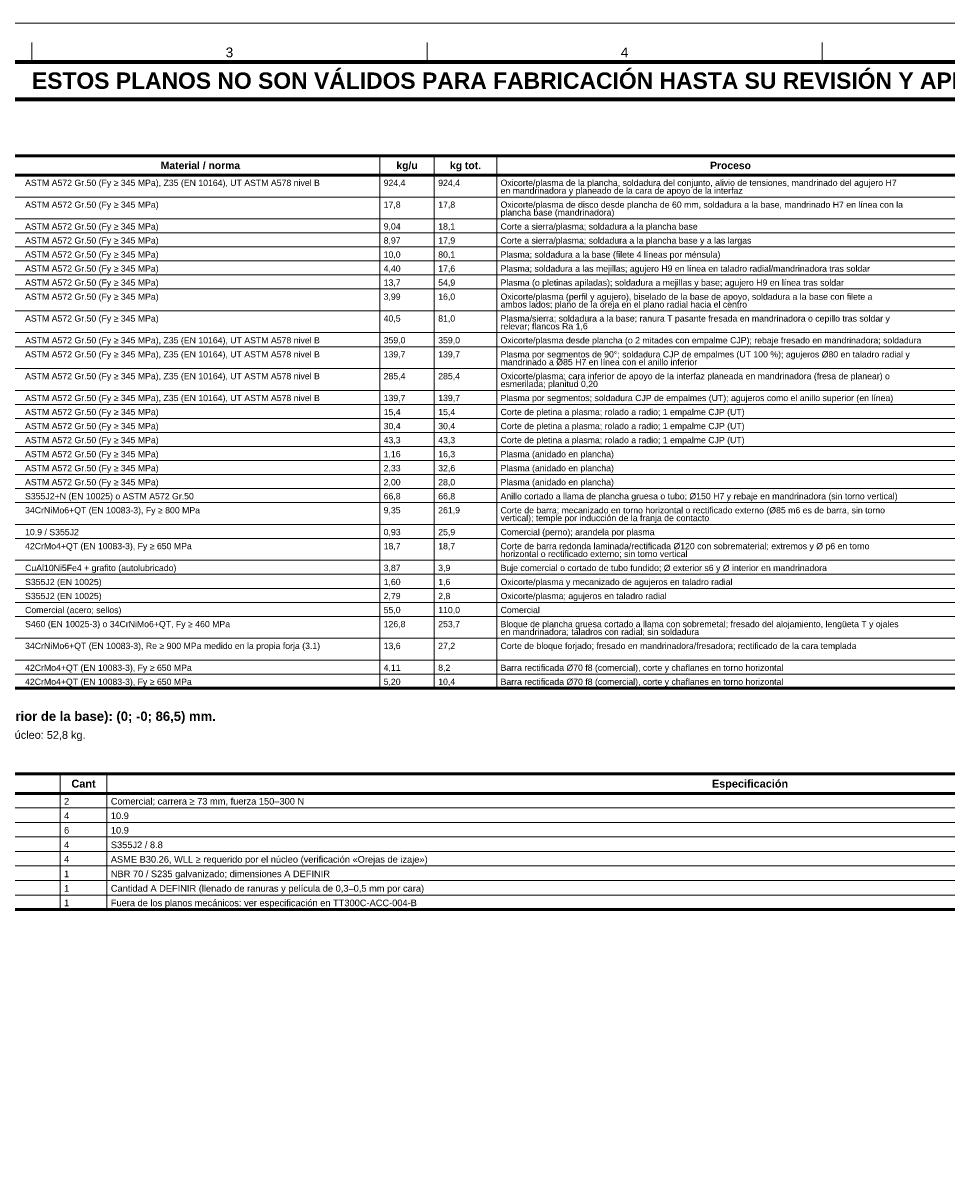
# Model space of a CAD drawing. Header units: millimetres. Extents: x 0 to 841, y 0 to 594.
# Tile 3 of 5: x 221 to 458, y 297 to 594. Entities that reach past the tile are written whole.
import ezdxf
from ezdxf.enums import TextEntityAlignment as Align

# ---------------------------------------------------------------- set-up
doc = ezdxf.new("R2010")
doc.units = ezdxf.units.MM
for name, color, linetype, lineweight in [('FINA', 7, 'CONTINUOUS', 18), ('MARCO', 7, 'CONTINUOUS', 70), ('TXT', 7, 'CONTINUOUS', 25), ('VIS', 7, 'CONTINUOUS', 50)]:
    doc.layers.add(name, color=color, linetype=linetype, lineweight=lineweight)
doc.styles.add('STD', font='LiberationSans-Regular.ttf')
doc.styles.add('STDB', font='LiberationSans-Bold.ttf')

msp = doc.modelspace()

# ---------------------------------------------------------------- linework, layer by layer
at = {"layer": 'FINA'}
for p, q in [((222.75, 584), (222.75, 589)), ((324.125, 584), (324.125, 589)), ((425.5, 584), (425.5, 589)), ((312, 560), (312, 423.4)), ((326, 560), (326, 423.4)), ((342, 560), (342, 423.4)), ((30, 555), (574, 555)), ((30, 549.4), (574, 549.4)), ((30, 543.8), (574, 543.8)), ((30, 540.2), (574, 540.2)), ((30, 536.6), (574, 536.6)), ((30, 533), (574, 533)), ((30, 529.4), (574, 529.4)), ((30, 525.8), (574, 525.8)), ((30, 520.2), (574, 520.2)), ((30, 514.6), (574, 514.6)), ((30, 511), (574, 511)), ((30, 505.4), (574, 505.4)), ((30, 499.8), (574, 499.8)), ((30, 496.2), (574, 496.2)), ((30, 492.6), (574, 492.6)), ((30, 489), (574, 489)), ((30, 485.4), (574, 485.4)), ((30, 481.8), (574, 481.8)), ((30, 478.2), (574, 478.2)), ((30, 474.6), (574, 474.6)), ((30, 471), (574, 471)), ((30, 465.4), (574, 465.4)), ((30, 461.8), (574, 461.8)), ((30, 456.2), (574, 456.2)), ((30, 452.6), (574, 452.6)), ((30, 449), (574, 449)), ((30, 445.4), (574, 445.4)), ((30, 441.8), (574, 441.8)), ((30, 436.2), (574, 436.2)), ((30, 430.6), (574, 430.6)), ((30, 427), (574, 427)), ((230, 401.4), (230, 366.6)), ((242, 401.4), (242, 366.6)), ((30, 396.4), (662, 396.4)), ((30, 392.675), (662, 392.675)), ((30, 388.95), (662, 388.95)), ((30, 385.225), (662, 385.225)), ((30, 381.5), (662, 381.5)), ((30, 377.775), (662, 377.775)), ((30, 374.05), (662, 374.05)), ((30, 370.325), (662, 370.325))]:
    msp.add_line(p, q, dxfattribs=at)
msp.add_lwpolyline([(0, 0), (841, 0), (841, 594), (0, 594)], close=True, dxfattribs=at)
at = {"layer": 'MARCO'}
for points in [[(20, 10), (831, 10), (831, 584), (20, 584)], [(20, 574.5), (831, 574.5), (831, 584), (20, 584)]]:
    msp.add_lwpolyline(points, close=True, dxfattribs=at)
at = {"layer": 'VIS'}
for p, q in [((30, 423.4), (574, 423.4)), ((30, 366.6), (662, 366.6))]:
    msp.add_line(p, q, dxfattribs=at)
for points in [[(30, 555), (574, 555), (574, 560), (30, 560)], [(30, 396.4), (662, 396.4), (662, 401.4), (30, 401.4)]]:
    msp.add_lwpolyline(points, close=True, dxfattribs=at)

# ---------------------------------------------------------------- texts
at = {"layer": 'TXT'}
for s, height, style, p in [('3', 2.5, 'STD', (273.438, 586.5)), ('4', 2.5, 'STD', (374.812, 586.5)), ('ESTOS PLANOS NO SON VÁLIDOS PARA FABRICACIÓN HASTA SU REVISIÓN Y APROBACIÓN POR UN INGENIERO CALCULISTA HABILITADO.', 4.2, 'STDB', (425.5, 579.25)), ('Material / norma', 1.9, 'STDB', (266, 557.5)), ('kg/u', 1.9, 'STDB', (319, 557.5)), ('kg tot.', 1.9, 'STDB', (334, 557.5)), ('Proceso', 1.9, 'STDB', (402, 557.5)), ('Cant', 2, 'STDB', (236, 398.9)), ('Especificación', 2, 'STDB', (407, 398.9))]:
    msp.add_text(s, height=height, dxfattribs=dict(at, style=style)).set_placement(p, align=Align.MIDDLE_CENTER)
at = {"layer": 'TXT', "style": 'STD'}
for s, height, p in [('ASTM A572 Gr.50 (Fy ≥ 345 MPa), Z35 (EN 10164), UT ASTM A578 nivel B', 1.6, (221, 553.04)), ('924,4', 1.6, (313, 553.04)), ('924,4', 1.6, (327, 553.04)), ('Oxicorte/plasma de la plancha, soldadura del conjunto, alivio de tensiones, mandrinado del agujero H7', 1.6, (343, 553.04)), ('en mandrinadora y planeado de la cara de apoyo de la interfaz', 1.6, (343, 551.04)), ('ASTM A572 Gr.50 (Fy ≥ 345 MPa)', 1.6, (221, 547.44)), ('17,8', 1.6, (313, 547.44)), ('17,8', 1.6, (327, 547.44)), ('Oxicorte/plasma de disco desde plancha de 60 mm, soldadura a la base, mandrinado H7 en línea con la', 1.6, (343, 547.44)), ('plancha base (mandrinadora)', 1.6, (343, 545.44)), ('ASTM A572 Gr.50 (Fy ≥ 345 MPa)', 1.6, (221, 541.84)), ('9,04', 1.6, (313, 541.84)), ('18,1', 1.6, (327, 541.84)), ('Corte a sierra/plasma; soldadura a la plancha base', 1.6, (343, 541.84)), ('ASTM A572 Gr.50 (Fy ≥ 345 MPa)', 1.6, (221, 538.24)), ('8,97', 1.6, (313, 538.24)), ('17,9', 1.6, (327, 538.24)), ('Corte a sierra/plasma; soldadura a la plancha base y a las largas', 1.6, (343, 538.24)), ('ASTM A572 Gr.50 (Fy ≥ 345 MPa)', 1.6, (221, 534.64)), ('10,0', 1.6, (313, 534.64)), ('80,1', 1.6, (327, 534.64)), ('Plasma; soldadura a la base (filete 4 líneas por ménsula)', 1.6, (343, 534.64)), ('ASTM A572 Gr.50 (Fy ≥ 345 MPa)', 1.6, (221, 531.04)), ('4,40', 1.6, (313, 531.04)), ('17,6', 1.6, (327, 531.04)), ('Plasma; soldadura a las mejillas; agujero H9 en línea en taladro radial/mandrinadora tras soldar', 1.6, (343, 531.04)), ('ASTM A572 Gr.50 (Fy ≥ 345 MPa)', 1.6, (221, 527.44)), ('13,7', 1.6, (313, 527.44)), ('54,9', 1.6, (327, 527.44)), ('Plasma (o pletinas apiladas); soldadura a mejillas y base; agujero H9 en línea tras soldar', 1.6, (343, 527.44)), ('ASTM A572 Gr.50 (Fy ≥ 345 MPa)', 1.6, (221, 523.84)), ('3,99', 1.6, (313, 523.84)), ('16,0', 1.6, (327, 523.84)), ('Oxicorte/plasma (perfil y agujero), biselado de la base de apoyo, soldadura a la base con filete a', 1.6, (343, 523.84)), ('ambos lados; plano de la oreja en el plano radial hacia el centro', 1.6, (343, 521.84)), ('ASTM A572 Gr.50 (Fy ≥ 345 MPa)', 1.6, (221, 518.24)), ('40,5', 1.6, (313, 518.24)), ('81,0', 1.6, (327, 518.24)), ('relevar; flancos Ra 1,6', 1.6, (343, 516.24)), ('Plasma/sierra; soldadura a la base; ranura T pasante fresada en mandrinadora o cepillo tras soldar y', 1.6, (343, 518.24)), ('ASTM A572 Gr.50 (Fy ≥ 345 MPa), Z35 (EN 10164), UT ASTM A578 nivel B', 1.6, (221, 512.64)), ('359,0', 1.6, (313, 512.64)), ('359,0', 1.6, (327, 512.64)), ('Oxicorte/plasma desde plancha (o 2 mitades con empalme CJP); rebaje fresado en mandrinadora; soldadura', 1.6, (343, 512.64)), ('ASTM A572 Gr.50 (Fy ≥ 345 MPa), Z35 (EN 10164), UT ASTM A578 nivel B', 1.6, (221, 509.04)), ('139,7', 1.6, (313, 509.04)), ('139,7', 1.6, (327, 509.04)), ('mandrinado a Ø85 H7 en línea con el anillo inferior', 1.6, (343, 507.04)), ('Plasma por segmentos de 90°; soldadura CJP de empalmes (UT 100 %); agujeros Ø80 en taladro radial y', 1.6, (343, 509.04)), ('ASTM A572 Gr.50 (Fy ≥ 345 MPa), Z35 (EN 10164), UT ASTM A578 nivel B', 1.6, (221, 503.44)), ('285,4', 1.6, (313, 503.44)), ('285,4', 1.6, (327, 503.44)), ('esmerilada; planitud 0,20', 1.6, (343, 501.44)), ('Oxicorte/plasma; cara inferior de apoyo de la interfaz planeada en mandrinadora (fresa de planear) o', 1.6, (343, 503.44)), ('ASTM A572 Gr.50 (Fy ≥ 345 MPa), Z35 (EN 10164), UT ASTM A578 nivel B', 1.6, (221, 497.84)), ('139,7', 1.6, (313, 497.84)), ('139,7', 1.6, (327, 497.84)), ('Plasma por segmentos; soldadura CJP de empalmes (UT); agujeros como el anillo superior (en línea)', 1.6, (343, 497.84)), ('ASTM A572 Gr.50 (Fy ≥ 345 MPa)', 1.6, (221, 494.24)), ('15,4', 1.6, (313, 494.24)), ('15,4', 1.6, (327, 494.24)), ('Corte de pletina a plasma; rolado a radio; 1 empalme CJP (UT)', 1.6, (343, 494.24)), ('ASTM A572 Gr.50 (Fy ≥ 345 MPa)', 1.6, (221, 490.64)), ('30,4', 1.6, (313, 490.64)), ('30,4', 1.6, (327, 490.64)), ('Corte de pletina a plasma; rolado a radio; 1 empalme CJP (UT)', 1.6, (343, 490.64)), ('ASTM A572 Gr.50 (Fy ≥ 345 MPa)', 1.6, (221, 487.04)), ('43,3', 1.6, (313, 487.04)), ('43,3', 1.6, (327, 487.04)), ('Corte de pletina a plasma; rolado a radio; 1 empalme CJP (UT)', 1.6, (343, 487.04)), ('ASTM A572 Gr.50 (Fy ≥ 345 MPa)', 1.6, (221, 483.44)), ('1,16', 1.6, (313, 483.44)), ('16,3', 1.6, (327, 483.44)), ('Plasma (anidado en plancha)', 1.6, (343, 483.44)), ('ASTM A572 Gr.50 (Fy ≥ 345 MPa)', 1.6, (221, 479.84)), ('2,33', 1.6, (313, 479.84)), ('32,6', 1.6, (327, 479.84)), ('Plasma (anidado en plancha)', 1.6, (343, 479.84)), ('ASTM A572 Gr.50 (Fy ≥ 345 MPa)', 1.6, (221, 476.24)), ('2,00', 1.6, (313, 476.24)), ('28,0', 1.6, (327, 476.24)), ('Plasma (anidado en plancha)', 1.6, (343, 476.24)), ('S355J2+N (EN 10025) o ASTM A572 Gr.50', 1.6, (221, 472.64)), ('66,8', 1.6, (313, 472.64)), ('66,8', 1.6, (327, 472.64)), ('Anillo cortado a llama de plancha gruesa o tubo; Ø150 H7 y rebaje en mandrinadora (sin torno vertical)', 1.6, (343, 472.64)), ('34CrNiMo6+QT (EN 10083-3), Fy ≥ 800 MPa', 1.6, (221, 469.04)), ('9,35', 1.6, (313, 469.04)), ('261,9', 1.6, (327, 469.04)), ('Corte de barra; mecanizado en torno horizontal o rectificado externo (Ø85 m6 es de barra, sin torno', 1.6, (343, 469.04)), ('vertical); temple por inducción de la franja de contacto', 1.6, (343, 467.04)), ('10.9 / S355J2', 1.6, (221, 463.44)), ('0,93', 1.6, (313, 463.44)), ('25,9', 1.6, (327, 463.44)), ('Comercial (perno); arandela por plasma', 1.6, (343, 463.44)), ('42CrMo4+QT (EN 10083-3), Fy ≥ 650 MPa', 1.6, (221, 459.84)), ('18,7', 1.6, (313, 459.84)), ('18,7', 1.6, (327, 459.84)), ('Corte de barra redonda laminada/rectificada Ø120 con sobrematerial; extremos y Ø p6 en torno', 1.6, (343, 459.84)), ('horizontal o rectificado externo; sin torno vertical', 1.6, (343, 457.84)), ('CuAl10Ni5Fe4 + grafito (autolubricado)', 1.6, (221, 454.24)), ('3,87', 1.6, (313, 454.24)), ('3,9', 1.6, (327, 454.24)), ('Buje comercial o cortado de tubo fundido; Ø exterior s6 y Ø interior en mandrinadora', 1.6, (343, 454.24)), ('S355J2 (EN 10025)', 1.6, (221, 450.64)), ('1,60', 1.6, (313, 450.64)), ('1,6', 1.6, (327, 450.64)), ('Oxicorte/plasma y mecanizado de agujeros en taladro radial', 1.6, (343, 450.64)), ('S355J2 (EN 10025)', 1.6, (221, 447.04)), ('2,79', 1.6, (313, 447.04)), ('2,8', 1.6, (327, 447.04)), ('Oxicorte/plasma; agujeros en taladro radial', 1.6, (343, 447.04)), ('Comercial (acero; sellos)', 1.6, (221, 443.44)), ('55,0', 1.6, (313, 443.44)), ('110,0', 1.6, (327, 443.44)), ('Comercial', 1.6, (343, 443.44)), ('S460 (EN 10025-3) o 34CrNiMo6+QT, Fy ≥ 460 MPa', 1.6, (221, 439.84)), ('126,8', 1.6, (313, 439.84)), ('253,7', 1.6, (327, 439.84)), ('Bloque de plancha gruesa cortado a llama con sobremetal; fresado del alojamiento, lengüeta T y ojales', 1.6, (343, 439.84)), ('en mandrinadora; taladros con radial; sin soldadura', 1.6, (343, 437.84)), ('34CrNiMo6+QT (EN 10083-3), Re ≥ 900 MPa medido en la propia forja (3.1)', 1.6, (221, 434.24)), ('13,6', 1.6, (313, 434.24)), ('27,2', 1.6, (327, 434.24)), ('Corte de bloque forjado; fresado en mandrinadora/fresadora; rectificado de la cara templada', 1.6, (343, 434.24)), ('42CrMo4+QT (EN 10083-3), Fy ≥ 650 MPa', 1.6, (221, 428.64)), ('4,11', 1.6, (313, 428.64)), ('8,2', 1.6, (327, 428.64)), ('Barra rectificada Ø70 f8 (comercial), corte y chaflanes en torno horizontal', 1.6, (343, 428.64)), ('42CrMo4+QT (EN 10083-3), Fy ≥ 650 MPa', 1.6, (221, 425.04)), ('5,20', 1.6, (313, 425.04)), ('10,4', 1.6, (327, 425.04)), ('Barra rectificada Ø70 f8 (comercial), corte y chaflanes en torno horizontal', 1.6, (343, 425.04)), ('2', 1.7, (231, 394.38)), ('Comercial; carrera ≥ 73 mm, fuerza 150–300 N', 1.7, (243, 394.38)), ('4', 1.7, (231, 390.655)), ('10.9', 1.7, (243, 390.655)), ('6', 1.7, (231, 386.93)), ('10.9', 1.7, (243, 386.93)), ('4', 1.7, (231, 383.205)), ('S355J2 / 8.8', 1.7, (243, 383.205)), ('4', 1.7, (231, 379.48)), ('ASME B30.26, WLL ≥ requerido por el núcleo (verificación «Orejas de izaje»)', 1.7, (243, 379.48)), ('1', 1.7, (231, 375.755)), ('NBR 70 / S235 galvanizado; dimensiones A DEFINIR', 1.7, (243, 375.755)), ('1', 1.7, (231, 372.03)), ('Cantidad A DEFINIR (llenado de ranuras y película de 0,3–0,5 mm por cara)', 1.7, (243, 372.03)), ('1', 1.7, (231, 368.305)), ('Fuera de los planos mecánicos: ver especificación en TT300C-ACC-004-B', 1.7, (243, 368.305))]:
    msp.add_text(s, height=height, dxfattribs=at).set_placement(p, align=Align.MIDDLE_LEFT)
at = {"layer": 'TXT'}
for s, height, style, p in [('MASA TOTAL del ensamble (3D): 3.108,6 kg · CENTRO DE GRAVEDAD (x, y, z desde el centro de la mesa y la cara inferior de la base): (0; -0; 86,5) mm.', 2.4, 'STDB', (30, 417.4)), ("Comparable con el núcleo: 3D 3.055,8 kg frente a 3.057,8 kg (D['derivados'].masas.total): diferencia -2 kg (-0,07 %); tolerancia 0,5 %. Piezas fuera del núcleo: 52,8 kg.", 2, 'STD', (30, 412.4))]:
    msp.add_text(s, height=height, dxfattribs=dict(at, style=style)).set_placement(p, align=Align.TOP_LEFT)

doc.saveas('drawing.dxf')
